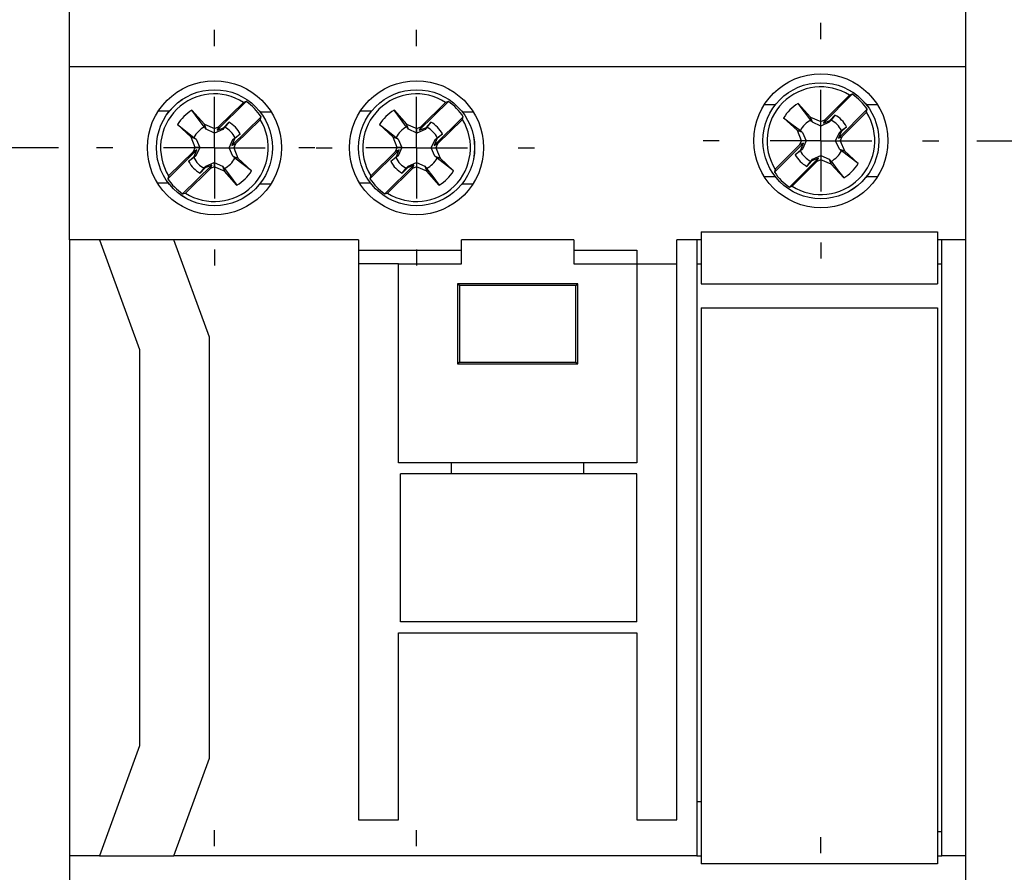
# Model space of a CAD drawing. Header units: millimetres. Extents: x 0 to 419, y 0 to 324.
# Tile 4 of 9: x 57 to 106, y 95 to 137. Entities that reach past the tile are written whole.
import ezdxf

# ---------------------------------------------------------------- set-up
doc = ezdxf.new("R2010")
doc.units = ezdxf.units.MM
doc.header["$LTSCALE"] = 1.5
doc.linetypes.add('CENTERX2', pattern=[20.32, 12.7, -2.54, 2.54, -2.54])
doc.layers.add('CENTER', color=40, linetype='CENTERX2')
doc.layers.add('DIMENSIONS', color=140, linetype='Continuous', lineweight=25)
doc.styles.add('SLDTEXTSTYLE0', font='TXT', dxfattribs={"width": 0.7})
doc.dimstyles.new('SLDDIMSTYLE0', dxfattribs={"dimtxt": 3.237012, "dimasz": 4.953, "dimexe": 0, "dimexo": 0.0625, "dimgap": 0.809253, "dimtad": 0, "dimtih": 1, "dimtoh": 1, "dimdec": 1, "dimrnd": 1e-09, "dimzin": 12, "dimdsep": 46, "dimtxsty": 'SLDTEXTSTYLE0', "dimsah": 1, "dimcen": 0.09, "dimadec": 0, "dimazin": 3, "dimtfac": 1, "dimtdec": 1, "dimtmove": 0, "dimatfit": 0, "dimfxl": 0, "dimfrac": 2, "dimtolj": 1, "dimtzin": 12, "dimarcsym": 0})
doc.dimstyles.new('SLDDIMSTYLE1', dxfattribs={"dimtxt": 3.237012, "dimasz": 4.953, "dimexe": 0, "dimexo": 0.0625, "dimgap": 0.809253, "dimtad": 0, "dimtih": 1, "dimtoh": 1, "dimdec": 1, "dimrnd": 1e-09, "dimzin": 12, "dimdsep": 46, "dimtxsty": 'SLDTEXTSTYLE0', "dimsah": 1, "dimcen": 0.09, "dimadec": 0, "dimazin": 3, "dimtfac": 1, "dimtdec": 1, "dimtofl": 0, "dimtmove": 0, "dimatfit": 3, "dimfxl": 0, "dimfrac": 2, "dimtolj": 1, "dimtzin": 12, "dimarcsym": 0})
doc.dimstyles.new('SLDDIMSTYLE2', dxfattribs={"dimtxt": 3.237012, "dimasz": 4.953, "dimexe": 0, "dimexo": 0.0625, "dimgap": 0.809253, "dimtad": 0, "dimtih": 1, "dimtoh": 1, "dimdec": 1, "dimrnd": 1e-09, "dimzin": 4, "dimdsep": 46, "dimtxsty": 'SLDTEXTSTYLE0', "dimsah": 1, "dimcen": 0.09, "dimadec": 0, "dimazin": 1, "dimtfac": 1, "dimtdec": 1, "dimtofl": 0, "dimtmove": 0, "dimatfit": 3, "dimfxl": 0, "dimfrac": 2, "dimtolj": 1, "dimtzin": 12, "dimarcsym": 0})

# ---------------------------------------------------------------- blocks, each defined once
blk = doc.blocks.new('_D')
at = {"layer": 'DIMENSIONS'}
for p, q in [((66.454, 138.617), (66.454, 165.172)), ((76.554, 138.617), (76.554, 165.172)), ((42.388, 160.41), (41.301, 160.41)), ((41.301, 160.41), (41.301, 155.265)), ((52.007, 160.41), (53.094, 160.41)), ((53.094, 160.41), (53.094, 155.265)), ((66.454, 160.41), (56.394, 160.41)), ((76.554, 160.41), (86.079, 160.41)), ((41.301, 155.265), (42.388, 155.265)), ((53.094, 155.265), (52.007, 155.265))]:
    blk.add_line(p, q, dxfattribs=at)
for points in [[(66.454, 160.41), (61.501, 161.172), (61.501, 159.648)], [(76.554, 160.41), (81.507, 159.648), (81.507, 161.172)]]:
    blk.add_solid(points, dxfattribs=at)
at = {"layer": 'DIMENSIONS', "char_height": 3.175, "attachment_point": 1, "style": 'SLDTEXTSTYLE0'}
for s, insert in [('10.1', (42.388, 165.227)), ('0.40', (42.388, 159.358))]:
    blk.add_mtext(s, dxfattribs=dict(at, insert=insert))
blk = doc.blocks.new('_D_1')
at = {"layer": 'DIMENSIONS'}
for p, q in [((66.454, 138.617), (66.454, 177.974)), ((96.754, 138.967), (96.754, 177.974)), ((66.454, 173.212), (72.408, 173.212)), ((76.795, 173.212), (75.708, 173.212)), ((75.708, 173.212), (75.708, 168.067)), ((86.414, 173.212), (87.501, 173.212)), ((87.501, 173.212), (87.501, 168.067)), ((96.754, 173.212), (90.801, 173.212)), ((75.708, 168.067), (76.795, 168.067)), ((87.501, 168.067), (86.414, 168.067))]:
    blk.add_line(p, q, dxfattribs=at)
for points in [[(66.454, 173.212), (71.407, 172.45), (71.407, 173.974)], [(96.754, 173.212), (91.801, 173.974), (91.801, 172.45)]]:
    blk.add_solid(points, dxfattribs=at)
at = {"layer": 'DIMENSIONS', "char_height": 3.175, "attachment_point": 1, "style": 'SLDTEXTSTYLE0'}
for s, insert in [('30.3', (76.795, 178.029)), ('1.19', (76.795, 172.16))]:
    blk.add_mtext(s, dxfattribs=dict(at, insert=insert))
blk = doc.blocks.new('_D_2')
at = {"layer": 'DIMENSIONS'}
for p, q in [((104.549, 131.172), (117.75, 131.172)), ((112.988, 131.172), (112.988, 116.692)), ((108.178, 110.822), (107.091, 110.822)), ((107.091, 110.822), (107.091, 105.678)), ((117.797, 110.822), (118.884, 110.822)), ((118.884, 110.822), (118.884, 105.678)), ((107.091, 105.678), (108.178, 105.678)), ((118.884, 105.678), (117.797, 105.678)), ((112.988, 90.472), (112.988, 104.953)), ((104.549, 90.472), (117.75, 90.472))]:
    blk.add_line(p, q, dxfattribs=at)
for points in [[(112.988, 131.172), (112.226, 126.219), (113.75, 126.219)], [(112.988, 90.472), (113.75, 95.425), (112.226, 95.425)]]:
    blk.add_solid(points, dxfattribs=at)
at = {"layer": 'DIMENSIONS', "char_height": 3.175, "attachment_point": 1, "style": 'SLDTEXTSTYLE0'}
for s, insert in [('40.7', (108.178, 115.64)), ('1.60', (108.178, 109.77))]:
    blk.add_mtext(s, dxfattribs=dict(at, insert=insert))
blk = doc.blocks.new('_D_3')
at = {"layer": 'DIMENSIONS'}
for p, q in [((105.909, 153.322), (134.454, 153.322)), ((129.692, 153.322), (129.692, 116.692)), ((124.882, 110.822), (123.795, 110.822)), ((123.795, 110.822), (123.795, 105.678)), ((134.501, 110.822), (135.588, 110.822)), ((135.588, 110.822), (135.588, 105.678)), ((123.795, 105.678), (124.882, 105.678)), ((135.588, 105.678), (134.501, 105.678)), ((129.692, 68.322), (129.692, 104.953)), ((105.909, 68.322), (134.454, 68.322))]:
    blk.add_line(p, q, dxfattribs=at)
for points in [[(129.692, 153.322), (128.93, 148.369), (130.454, 148.369)], [(129.692, 68.322), (130.454, 73.275), (128.93, 73.275)]]:
    blk.add_solid(points, dxfattribs=at)
at = {"layer": 'DIMENSIONS', "char_height": 3.175, "attachment_point": 1, "style": 'SLDTEXTSTYLE0'}
for s, insert in [('85.0', (124.882, 115.64)), ('3.35', (124.882, 109.77))]:
    blk.add_mtext(s, dxfattribs=dict(at, insert=insert))
blk = doc.blocks.new('_D_4')
at = {"layer": 'DIMENSIONS'}
for p, q in [((59.559, 143.522), (29.139, 143.522)), ((33.901, 143.522), (33.901, 116.692)), ((29.092, 110.822), (28.005, 110.822)), ((28.005, 110.822), (28.005, 105.678)), ((38.711, 110.822), (39.798, 110.822)), ((39.798, 110.822), (39.798, 105.678)), ((28.005, 105.678), (29.092, 105.678)), ((39.798, 105.678), (38.711, 105.678)), ((33.901, 78.122), (33.901, 104.953)), ((59.559, 78.122), (29.139, 78.122))]:
    blk.add_line(p, q, dxfattribs=at)
for points in [[(33.901, 143.522), (33.139, 138.569), (34.663, 138.569)], [(33.901, 78.122), (34.663, 83.075), (33.139, 83.075)]]:
    blk.add_solid(points, dxfattribs=at)
at = {"layer": 'DIMENSIONS', "char_height": 3.175, "attachment_point": 1, "style": 'SLDTEXTSTYLE0'}
for s, insert in [('65.4', (29.092, 115.64)), ('2.57', (29.092, 109.77))]:
    blk.add_mtext(s, dxfattribs=dict(at, insert=insert))
blk = doc.blocks.new('_D_5')
at = {"layer": 'DIMENSIONS'}
for p, q in [((49.328, 143.522), (49.328, 153.047)), ((59.559, 143.522), (44.566, 143.522)), ((44.519, 137.172), (43.432, 137.172)), ((43.432, 137.172), (43.432, 132.028)), ((54.138, 137.172), (55.225, 137.172)), ((55.225, 137.172), (55.225, 132.028)), ((43.432, 132.028), (44.519, 132.028)), ((55.225, 132.028), (54.138, 132.028)), ((58.659, 130.822), (44.566, 130.822)), ((49.328, 130.822), (49.328, 121.297))]:
    blk.add_line(p, q, dxfattribs=at)
for points in [[(49.328, 143.522), (50.09, 148.475), (48.566, 148.475)], [(49.328, 130.822), (48.566, 125.869), (50.09, 125.869)]]:
    blk.add_solid(points, dxfattribs=at)
at = {"layer": 'DIMENSIONS', "char_height": 3.175, "attachment_point": 1, "style": 'SLDTEXTSTYLE0'}
for s, insert in [('12.7', (44.519, 141.99)), ('0.50', (44.519, 136.12))]:
    blk.add_mtext(s, dxfattribs=dict(at, insert=insert))
blk = doc.blocks.new('SW_CENTERMARKSYMBOL_0')
at = {"layer": 'CENTER', "color": 0}
for p, q in [((0, 5.08), (0, 5.89)), ((0, 0), (0, 2.54)), ((-5.08, 0), (-5.89, 0)), ((0, 0), (-2.54, 0)), ((0, 0), (0, -2.54)), ((0, 0), (2.54, 0)), ((5.08, 0), (5.89, 0)), ((0, -5.08), (0, -5.89))]:
    blk.add_line(p, q, dxfattribs=at)
blk = doc.blocks.new('SW_CENTERMARKSYMBOL_1')
at = {"layer": 'CENTER', "color": 0}
for p, q in [((0, 5.08), (0, 5.89)), ((0, 0), (0, 2.54)), ((-5.08, 0), (-5.89, 0)), ((0, 0), (-2.54, 0)), ((0, 0), (0, -2.54)), ((0, 0), (2.54, 0)), ((5.08, 0), (5.89, 0)), ((0, -5.08), (0, -5.89))]:
    blk.add_line(p, q, dxfattribs=at)
blk = doc.blocks.new('SW_CENTERMARKSYMBOL_2')
at = {"layer": 'CENTER', "color": 0}
for p, q in [((0, 5.08), (0, 5.89)), ((0, 0), (0, 2.54)), ((-5.08, 0), (-5.89, 0)), ((0, 0), (-2.54, 0)), ((0, 0), (0, -2.54)), ((0, 0), (2.54, 0)), ((5.08, 0), (5.89, 0)), ((0, -5.08), (0, -5.89))]:
    blk.add_line(p, q, dxfattribs=at)
blk = doc.blocks.new('SW_CENTERMARKSYMBOL_6')
at = {"layer": 'CENTER', "color": 0}
for p, q in [((0, 5.08), (0, 5.89)), ((0, 0), (0, 2.54)), ((-5.08, 0), (-5.89, 0)), ((0, 0), (-2.54, 0)), ((0, 0), (0, -2.54)), ((0, 0), (2.54, 0)), ((5.08, 0), (5.89, 0)), ((0, -5.08), (0, -5.89))]:
    blk.add_line(p, q, dxfattribs=at)
blk = doc.blocks.new('SW_CENTERMARKSYMBOL_7')
at = {"layer": 'CENTER', "color": 0}
for p, q in [((0, 5.08), (0, 5.89)), ((0, 0), (0, 2.54)), ((-5.08, 0), (-5.89, 0)), ((0, 0), (-2.54, 0)), ((0, 0), (0, -2.54)), ((0, 0), (2.54, 0)), ((5.08, 0), (5.89, 0)), ((0, -5.08), (0, -5.89))]:
    blk.add_line(p, q, dxfattribs=at)
blk = doc.blocks.new('SW_CENTERMARKSYMBOL_8')
at = {"layer": 'CENTER', "color": 0}
for p, q in [((0, 5.08), (0, 5.89)), ((0, 0), (0, 2.54)), ((-5.08, 0), (-5.89, 0)), ((0, 0), (-2.54, 0)), ((0, 0), (0, -2.54)), ((0, 0), (2.54, 0)), ((5.08, 0), (5.89, 0)), ((0, -5.08), (0, -5.89))]:
    blk.add_line(p, q, dxfattribs=at)

msp = doc.modelspace()

# ---------------------------------------------------------------- linework, layer by layer
for p, q in [((59.204, 134.872), (59.204, 138.872)), ((104.004, 134.872), (104.004, 138.872)), ((104.004, 134.872), (59.204, 134.872)), ((59.204, 126.222), (59.204, 134.872)), ((104.004, 126.222), (104.004, 134.872)), ((98.324, 133.492), (96.877, 132.045)), ((98.185, 133.452), (96.95, 132.217)), ((98.324, 133.492), (98.185, 133.452)), ((68.046, 133.127), (66.585, 131.693)), ((67.906, 133.088), (66.66, 131.865)), ((68.046, 133.127), (67.906, 133.088)), ((78.146, 133.127), (76.685, 131.693)), ((78.006, 133.088), (76.76, 131.865)), ((78.146, 133.127), (78.006, 133.088)), ((94.479, 132.971), (93.928, 132.971)), ((95.611, 133.034), (96.24, 132.348)), ((99.581, 132.971), (99.03, 132.971)), ((64.196, 132.642), (63.645, 132.647)), ((65.329, 132.694), (65.951, 132.002)), ((68.788, 132.371), (67.328, 130.937)), ((69.297, 132.594), (68.746, 132.599)), ((68.747, 132.232), (68.788, 132.371)), ((74.296, 132.642), (73.745, 132.647)), ((75.429, 132.694), (76.051, 132.002)), ((78.888, 132.371), (77.428, 130.937)), ((79.397, 132.594), (78.846, 132.599)), ((78.847, 132.232), (78.888, 132.371)), ((96.24, 132.348), (96.754, 132.136)), ((96.339, 132.094), (96.24, 132.348)), ((97.202, 132.178), (97.456, 132.455)), ((97.456, 132.455), (97.261, 132.199)), ((99.074, 132.742), (97.627, 131.295)), ((99.034, 132.603), (97.799, 131.368)), ((99.034, 132.603), (99.074, 132.742)), ((65.284, 131.347), (64.604, 131.983)), ((65.951, 132.002), (66.463, 131.786)), ((66.048, 131.748), (65.951, 132.002)), ((66.463, 131.786), (66.66, 131.865)), ((66.66, 131.865), (66.585, 131.693)), ((66.912, 131.824), (67.168, 132.099)), ((67.168, 132.099), (66.97, 131.845)), ((68.747, 132.232), (67.5, 131.008)), ((75.384, 131.347), (74.704, 131.983)), ((76.148, 131.748), (76.051, 132.002)), ((76.051, 132.002), (76.563, 131.786)), ((76.563, 131.786), (76.76, 131.865)), ((76.76, 131.865), (76.685, 131.693)), ((77.012, 131.824), (77.268, 132.099)), ((77.268, 132.099), (77.07, 131.845)), ((78.847, 132.232), (77.6, 131.008)), ((95.579, 131.687), (94.893, 132.315)), ((96.754, 131.907), (96.339, 132.094)), ((96.754, 132.136), (96.95, 132.217)), ((96.754, 131.907), (96.754, 132.136)), ((97.17, 132.094), (96.754, 131.907)), ((96.95, 132.217), (96.877, 132.045)), ((96.877, 132.045), (97.202, 132.178)), ((97.17, 132.094), (97.202, 132.178)), ((98.037, 131.874), (97.76, 131.62)), ((97.781, 131.679), (98.037, 131.874)), ((66.461, 131.557), (66.048, 131.748)), ((66.461, 131.557), (66.463, 131.786)), ((66.878, 131.74), (66.461, 131.557)), ((66.585, 131.693), (66.912, 131.824)), ((66.878, 131.74), (66.912, 131.824)), ((67.744, 131.512), (67.464, 131.261)), ((67.486, 131.319), (67.744, 131.512)), ((76.561, 131.557), (76.148, 131.748)), ((76.561, 131.557), (76.563, 131.786)), ((76.978, 131.74), (76.561, 131.557)), ((76.685, 131.693), (77.012, 131.824)), ((76.978, 131.74), (77.012, 131.824)), ((77.844, 131.512), (77.564, 131.261)), ((77.586, 131.319), (77.844, 131.512)), ((95.791, 131.172), (95.579, 131.687)), ((95.832, 131.587), (95.579, 131.687)), ((95.727, 131.679), (95.832, 131.587)), ((95.832, 131.587), (96.019, 131.172)), ((97.489, 131.172), (97.676, 131.587)), ((97.76, 131.62), (97.627, 131.295)), ((97.627, 131.295), (97.799, 131.368)), ((97.676, 131.587), (97.76, 131.62)), ((97.799, 131.368), (97.718, 131.172)), ((65.491, 130.831), (65.284, 131.347)), ((65.536, 131.246), (65.284, 131.347)), ((65.432, 131.338), (65.536, 131.246)), ((65.536, 131.246), (65.719, 130.829)), ((67.189, 130.816), (67.38, 131.229)), ((67.464, 131.261), (67.328, 130.937)), ((67.328, 130.937), (67.5, 131.008)), ((67.38, 131.229), (67.464, 131.261)), ((67.5, 131.008), (67.418, 130.813)), ((75.636, 131.246), (75.384, 131.347)), ((75.591, 130.831), (75.384, 131.347)), ((75.532, 131.338), (75.636, 131.246)), ((75.636, 131.246), (75.819, 130.829)), ((77.289, 130.816), (77.48, 131.229)), ((77.564, 131.261), (77.428, 130.937)), ((77.428, 130.937), (77.6, 131.008)), ((77.48, 131.229), (77.564, 131.261)), ((77.6, 131.008), (77.518, 130.813)), ((95.882, 131.05), (94.435, 129.603)), ((95.71, 130.977), (94.475, 129.742)), ((95.71, 130.977), (95.791, 131.172)), ((95.882, 131.05), (95.71, 130.977)), ((95.749, 130.724), (95.882, 131.05)), ((96.019, 131.172), (95.791, 131.172)), ((96.019, 131.172), (95.832, 130.757)), ((97.489, 131.172), (97.718, 131.172)), ((97.676, 130.757), (97.489, 131.172)), ((97.718, 131.172), (97.93, 130.658)), ((65.581, 130.708), (64.121, 129.274)), ((65.408, 130.636), (64.162, 129.413)), ((65.165, 130.132), (65.444, 130.384)), ((65.408, 130.636), (65.491, 130.831)), ((65.581, 130.708), (65.408, 130.636)), ((65.529, 130.416), (65.423, 130.326)), ((65.444, 130.384), (65.581, 130.708)), ((65.529, 130.416), (65.444, 130.384)), ((65.719, 130.829), (65.491, 130.831)), ((65.719, 130.829), (65.529, 130.416)), ((67.189, 130.816), (67.418, 130.813)), ((67.372, 130.399), (67.189, 130.816)), ((67.372, 130.399), (67.625, 130.297)), ((67.418, 130.813), (67.625, 130.297)), ((75.681, 130.708), (74.221, 129.274)), ((75.508, 130.636), (74.262, 129.413)), ((75.265, 130.132), (75.544, 130.384)), ((75.508, 130.636), (75.591, 130.831)), ((75.681, 130.708), (75.508, 130.636)), ((75.629, 130.416), (75.523, 130.326)), ((75.544, 130.384), (75.681, 130.708)), ((75.629, 130.416), (75.544, 130.384)), ((75.819, 130.829), (75.591, 130.831)), ((75.819, 130.829), (75.629, 130.416)), ((77.289, 130.816), (77.518, 130.813)), ((77.472, 130.399), (77.289, 130.816)), ((77.472, 130.399), (77.725, 130.297)), ((77.518, 130.813), (77.725, 130.297)), ((95.471, 130.47), (95.749, 130.724)), ((95.727, 130.666), (95.471, 130.47)), ((95.832, 130.757), (95.727, 130.666)), ((95.832, 130.757), (95.749, 130.724)), ((96.339, 130.25), (96.754, 130.437)), ((96.754, 130.437), (96.754, 130.209)), ((96.754, 130.437), (97.17, 130.25)), ((97.676, 130.757), (97.93, 130.658)), ((98.616, 130.029), (97.781, 130.666)), ((97.93, 130.658), (98.616, 130.029)), ((66.324, 129.951), (64.863, 128.518)), ((65.423, 130.326), (65.165, 130.132)), ((66.324, 129.951), (65.997, 129.821)), ((66.031, 129.904), (65.997, 129.821)), ((66.031, 129.904), (66.448, 130.087)), ((66.249, 129.78), (66.324, 129.951)), ((66.448, 130.087), (66.445, 129.859)), ((66.448, 130.087), (66.861, 129.897)), ((66.861, 129.897), (66.958, 129.643)), ((68.305, 129.662), (67.477, 130.306)), ((67.625, 130.297), (68.305, 129.662)), ((76.424, 129.951), (74.963, 128.518)), ((75.523, 130.326), (75.265, 130.132)), ((76.424, 129.951), (76.097, 129.821)), ((76.131, 129.904), (76.097, 129.821)), ((76.131, 129.904), (76.548, 130.087)), ((76.349, 129.78), (76.424, 129.951)), ((76.548, 130.087), (76.545, 129.859)), ((76.548, 130.087), (76.961, 129.897)), ((76.961, 129.897), (77.058, 129.643)), ((78.405, 129.662), (77.577, 130.306)), ((77.725, 130.297), (78.405, 129.662)), ((96.632, 130.3), (95.185, 128.853)), ((96.559, 130.128), (95.324, 128.893)), ((96.306, 130.167), (96.052, 129.889)), ((96.052, 129.889), (96.248, 130.145)), ((96.632, 130.3), (96.306, 130.167)), ((96.339, 130.25), (96.306, 130.167)), ((96.559, 130.128), (96.632, 130.3)), ((96.754, 130.209), (96.559, 130.128)), ((97.269, 129.997), (96.754, 130.209)), ((97.17, 130.25), (97.269, 129.997)), ((97.897, 129.311), (97.269, 129.997)), ((64.162, 129.413), (64.121, 129.274)), ((66.249, 129.78), (65.003, 128.556)), ((65.997, 129.821), (65.741, 129.546)), ((65.741, 129.546), (65.939, 129.8)), ((66.445, 129.859), (66.249, 129.78)), ((66.958, 129.643), (66.445, 129.859)), ((67.58, 128.951), (66.958, 129.643)), ((74.262, 129.413), (74.221, 129.274)), ((76.349, 129.78), (75.103, 128.556)), ((76.097, 129.821), (75.841, 129.546)), ((75.841, 129.546), (76.039, 129.8)), ((76.545, 129.859), (76.349, 129.78)), ((77.058, 129.643), (76.545, 129.859)), ((77.68, 128.951), (77.058, 129.643)), ((94.475, 129.742), (94.435, 129.603)), ((64.163, 129.045), (63.611, 129.05)), ((69.264, 128.998), (68.713, 129.003)), ((74.263, 129.045), (73.711, 129.05)), ((79.364, 128.998), (78.813, 129.003)), ((94.479, 129.374), (93.928, 129.374)), ((95.185, 128.853), (95.324, 128.893)), ((99.581, 129.374), (99.03, 129.374)), ((64.863, 128.518), (65.003, 128.556)), ((74.963, 128.518), (75.103, 128.556)), ((90.779, 126.618), (90.779, 124.018)), ((90.779, 126.618), (102.579, 126.618)), ((102.579, 126.618), (102.579, 124.018)), ((59.204, 126.222), (59.204, 95.422)), ((60.704, 126.222), (59.204, 126.222)), ((60.704, 126.222), (62.704, 120.727)), ((64.429, 126.222), (60.704, 126.222)), ((73.654, 126.222), (64.429, 126.222)), ((66.204, 121.345), (64.429, 126.222)), ((73.654, 126.222), (73.654, 97.222)), ((78.804, 125.022), (78.804, 126.222)), ((84.404, 126.222), (78.804, 126.222)), ((84.404, 126.222), (84.404, 125.022)), ((89.554, 97.222), (89.554, 126.222)), ((90.554, 126.222), (89.554, 126.222)), ((90.554, 126.222), (90.554, 95.422)), ((90.779, 126.222), (90.554, 126.222)), ((102.804, 126.222), (102.579, 126.222)), ((102.804, 95.422), (102.804, 126.222)), ((104.004, 126.222), (102.804, 126.222)), ((104.004, 95.422), (104.004, 126.222)), ((73.654, 125.705), (78.804, 125.705)), ((84.404, 125.705), (87.554, 125.705)), ((87.554, 125.705), (87.554, 125.022)), ((75.654, 125.022), (73.654, 125.022)), ((75.654, 115.072), (75.654, 125.022)), ((75.654, 125.022), (78.804, 125.022)), ((84.404, 125.022), (87.554, 125.022)), ((87.554, 125.022), (87.554, 115.072)), ((87.554, 125.022), (89.554, 125.022)), ((90.554, 125.022), (90.779, 125.022)), ((102.579, 125.022), (102.804, 125.022)), ((84.604, 124.022), (78.604, 124.022)), ((78.604, 124.022), (78.604, 120.022)), ((78.692, 123.935), (78.604, 124.022)), ((84.517, 123.935), (84.604, 124.022)), ((84.604, 120.022), (84.604, 124.022)), ((90.779, 124.018), (102.579, 124.018)), ((84.517, 123.935), (78.692, 123.935)), ((78.692, 123.935), (78.692, 120.11)), ((84.517, 120.11), (84.517, 123.935)), ((90.779, 122.826), (90.779, 95.026)), ((90.779, 122.826), (102.579, 122.826)), ((102.579, 122.826), (102.579, 95.026)), ((66.204, 100.3), (66.204, 121.345)), ((62.704, 120.727), (62.704, 100.917)), ((78.692, 120.11), (78.604, 120.022)), ((78.692, 120.11), (84.517, 120.11)), ((84.517, 120.11), (84.604, 120.022)), ((78.604, 120.022), (84.604, 120.022)), ((87.554, 115.072), (75.654, 115.072)), ((78.304, 114.522), (78.304, 115.072)), ((84.904, 114.522), (84.904, 115.072)), ((75.754, 107.122), (75.754, 114.522)), ((87.554, 114.522), (75.754, 114.522)), ((87.554, 107.122), (87.554, 114.522)), ((87.554, 107.122), (75.754, 107.122)), ((75.654, 97.222), (75.654, 106.572)), ((75.654, 106.572), (87.554, 106.572)), ((87.554, 106.572), (87.554, 97.222)), ((62.704, 100.917), (60.704, 95.422)), ((64.429, 95.422), (66.204, 100.3)), ((90.779, 98.122), (90.554, 98.122)), ((73.654, 97.222), (75.654, 97.222)), ((87.554, 97.222), (89.554, 97.222)), ((102.804, 96.622), (102.579, 96.622)), ((60.704, 95.422), (59.204, 95.422)), ((59.204, 95.422), (59.204, 86.772)), ((60.704, 95.422), (64.429, 95.422)), ((90.554, 95.422), (64.429, 95.422)), ((90.554, 95.422), (90.779, 95.422)), ((102.579, 95.026), (90.779, 95.026)), ((102.579, 95.422), (102.804, 95.422)), ((104.004, 95.422), (102.804, 95.422)), ((104.004, 86.772), (104.004, 95.422))]:
    msp.add_line(p, q)
at = {"flags": 128}
for points in [[(96.248, 132.199), (95.935, 132.61), (95.611, 133.034)], [(65.958, 131.854), (65.648, 132.267), (65.329, 132.694)], [(76.058, 131.854), (75.748, 132.267), (75.429, 132.694)], [(64.604, 131.983), (65.016, 131.662), (65.432, 131.338)], [(66.048, 131.748), (65.996, 131.809), (65.958, 131.854)], [(66.97, 131.845), (66.931, 131.8), (66.878, 131.74)], [(74.704, 131.983), (75.116, 131.662), (75.532, 131.338)], [(76.148, 131.748), (76.096, 131.809), (76.058, 131.854)], [(77.07, 131.845), (77.031, 131.8), (76.978, 131.74)], [(94.893, 132.315), (95.308, 131.999), (95.727, 131.679)], [(96.339, 132.094), (96.287, 132.154), (96.248, 132.199)], [(97.261, 132.199), (97.222, 132.154), (97.17, 132.094)], [(97.676, 131.587), (97.736, 131.64), (97.781, 131.679)], [(67.38, 131.229), (67.441, 131.28), (67.486, 131.319)], [(77.48, 131.229), (77.541, 131.28), (77.586, 131.319)], [(67.477, 130.306), (67.432, 130.346), (67.372, 130.399)], [(77.577, 130.306), (77.532, 130.346), (77.472, 130.399)], [(97.781, 130.666), (97.736, 130.705), (97.676, 130.757)], [(65.939, 129.8), (65.978, 129.845), (66.031, 129.904)], [(66.861, 129.897), (66.913, 129.836), (66.951, 129.791)], [(76.039, 129.8), (76.078, 129.845), (76.131, 129.904)], [(76.961, 129.897), (77.013, 129.836), (77.051, 129.791)], [(96.248, 130.145), (96.287, 130.191), (96.339, 130.25)], [(97.17, 130.25), (97.222, 130.191), (97.261, 130.145)], [(97.261, 130.145), (97.574, 129.735), (97.897, 129.311)], [(66.951, 129.791), (67.261, 129.377), (67.58, 128.951)], [(77.051, 129.791), (77.361, 129.377), (77.68, 128.951)]]:
    msp.add_lwpolyline(points, dxfattribs=at)
for centre, radius in [((96.754, 131.172), 3.35), ((66.454, 130.822), 3.35), ((76.554, 130.822), 3.35), ((96.754, 131.172), 2.9), ((96.754, 131.172), 2.899), ((66.454, 130.822), 2.9), ((66.454, 130.822), 2.899), ((76.554, 130.822), 2.9), ((76.554, 130.822), 2.899)]:
    msp.add_circle(centre, radius)
for centre, radius, start, end in [((96.754, 131.172), 2.691, 57.8824, 212.1176), ((66.454, 130.822), 2.691, 57.3514, 211.5865), ((76.554, 130.822), 2.691, 57.3514, 211.5865), ((96.754, 131.172), 2.801, 34.091, 55.909), ((66.454, 130.822), 2.801, 33.56, 55.378), ((76.554, 130.822), 2.801, 33.56, 55.378), ((96.754, 131.172), 2.184, 121.5531, 148.4469), ((66.454, 130.822), 2.184, 121.0221, 147.9158), ((76.554, 130.822), 2.184, 121.0221, 147.9158), ((96.754, 131.172), 2.691, 237.8824, 32.1176), ((96.754, 131.172), 1.463, 28.6836, 61.3164), ((66.454, 130.822), 2.691, 237.3514, 31.5865), ((66.454, 130.822), 1.145, 115.7167, 153.2213), ((66.454, 130.822), 1.145, 25.7167, 63.2213), ((66.454, 130.822), 1.463, 28.1526, 60.7854), ((76.554, 130.822), 2.691, 237.3514, 31.5865), ((76.554, 130.822), 1.145, 115.7167, 153.2213), ((76.554, 130.822), 1.145, 25.7167, 63.2213), ((76.554, 130.822), 1.463, 28.1526, 60.7854), ((96.754, 131.172), 1.145, 116.2477, 153.7523), ((96.754, 131.172), 1.145, 26.2477, 63.7523), ((96.754, 131.172), 1.463, 208.6836, 241.3164), ((96.754, 131.172), 1.145, 206.2477, 243.7523), ((96.754, 131.172), 1.145, 296.2477, 333.7523), ((66.454, 130.822), 1.463, 208.1526, 240.7854), ((66.454, 130.822), 1.145, 205.7167, 243.2213), ((66.454, 130.822), 1.145, 295.7167, 333.2213), ((76.554, 130.822), 1.463, 208.1526, 240.7854), ((76.554, 130.822), 1.145, 205.7167, 243.2213), ((76.554, 130.822), 1.145, 295.7167, 333.2213), ((96.754, 131.172), 2.184, 301.5531, 328.4469), ((66.454, 130.822), 2.184, 301.0221, 327.9158), ((76.554, 130.822), 2.184, 301.0221, 327.9158), ((96.754, 131.172), 2.801, 214.091, 235.909), ((66.454, 130.822), 2.801, 213.56, 235.378), ((76.554, 130.822), 2.801, 213.56, 235.378)]:
    msp.add_arc(centre, radius, start, end)

# ---------------------------------------------------------------- block references
at = {"layer": 'CENTER'}
for name, p in [('SW_CENTERMARKSYMBOL_0', (96.754, 131.172)), ('SW_CENTERMARKSYMBOL_2', (66.454, 130.822)), ('SW_CENTERMARKSYMBOL_1', (76.554, 130.822)), ('SW_CENTERMARKSYMBOL_8', (66.454, 90.822)), ('SW_CENTERMARKSYMBOL_7', (76.554, 90.822)), ('SW_CENTERMARKSYMBOL_6', (96.754, 90.472))]:
    msp.add_blockref(name, p, dxfattribs=at)

# ---------------------------------------------------------------- dimensions: what is measured, and where the dimension line sits
at = {"layer": 'DIMENSIONS'}
for base, p2, dimstyle, picture, middle in [((96.754, 173.212), (96.754, 137.062), 'SLDDIMSTYLE1', '_D_1', (81.604, 173.212)), ((76.554, 160.41), (76.554, 136.712), 'SLDDIMSTYLE0', '_D', (47.198, 160.41))]:
    dim = msp.add_linear_dim(base=base, p1=(66.454, 136.712), p2=p2, dimstyle=dimstyle, dxfattribs=at)
    dim.commit()
    dim.dimension.update_dxf_attribs({"geometry": picture, "text_midpoint": middle, "dimtype": 160})
for base, p1, p2, dimstyle, picture, middle in [((49.328, 143.522), (60.564, 130.822), (61.464, 143.522), 'SLDDIMSTYLE0', '_D_5', (49.328, 137.172)), ((129.692, 68.322), (104.004, 153.322), (104.004, 68.322), 'SLDDIMSTYLE2', '_D_3', (129.692, 110.822)), ((33.901, 143.522), (61.464, 78.122), (61.464, 143.522), 'SLDDIMSTYLE1', '_D_4', (33.901, 110.822)), ((112.988, 131.172), (102.644, 90.472), (102.644, 131.172), 'SLDDIMSTYLE1', '_D_2', (112.988, 110.822))]:
    dim = msp.add_linear_dim(base=base, p1=p1, p2=p2, angle=90, dimstyle=dimstyle, dxfattribs=at)
    dim.commit()
    dim.dimension.update_dxf_attribs({"geometry": picture, "text_midpoint": middle, "dimtype": 160})

doc.saveas('drawing.dxf')
